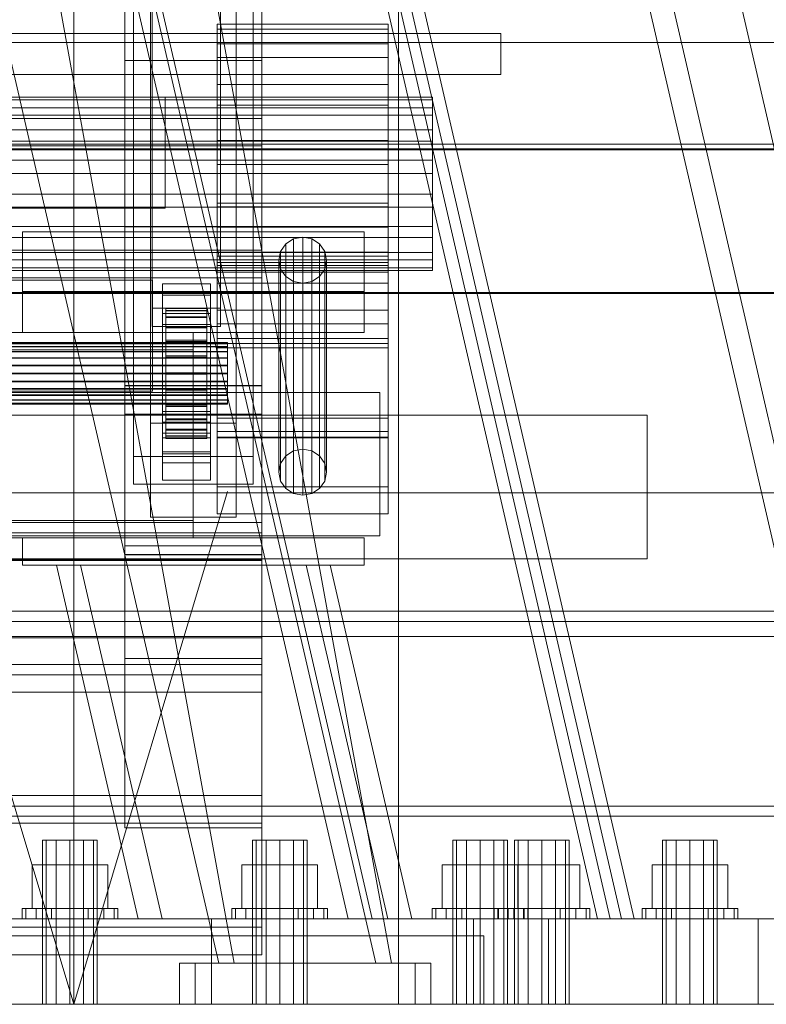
# Model space of a CAD drawing. Header units: millimetres. Extents: x -4738 to 65662, y -68080 to 6847.
# Tile 133 of 256: x 379 to 598, y -36000 to -35712. Entities that reach past the tile are written whole.
import ezdxf

# ---------------------------------------------------------------- set-up
doc = ezdxf.new("R2010")
doc.units = ezdxf.units.MM
for name, color, linetype, lineweight in [('COTAS_O', 1, 'Continuous', 0), ('COTAS_P', 1, 'Continuous', 0), ('frontal_briquetadora', 7, 'Continuous', 0), ('frontal_C01', 7, 'Continuous', 0), ('frontal_C02', 7, 'Continuous', 0), ('frontal_C03', 7, 'Continuous', 0), ('frontal_C04', 7, 'Continuous', 0), ('frontal_secador', 7, 'Continuous', 0)]:
    doc.layers.add(name, color=color, linetype=linetype, lineweight=lineweight)
doc.dimstyles.new('R19_100', dxfattribs={"dimtxt": 250, "dimasz": 150, "dimexe": 150, "dimexo": 80, "dimgap": 100, "dimtad": 1, "dimtih": 1, "dimtoh": 1, "dimdsep": 46, "dimcen": 0.09, "dimadec": 0, "dimazin": 0, "dimtfac": 1, "dimtdec": 4, "dimtofl": 0, "dimtmove": 0, "dimatfit": 3, "dimfxl": 1, "dimtolj": 1, "dimtzin": 0, "dimarcsym": 0})

# ---------------------------------------------------------------- blocks, each defined once
blk = doc.blocks.new('DIM_R31_54')
at = {"layer": 'COTAS_O'}
for p, q in [((-1480, -35300), (-1330, -35255)), ((490, -35300), (340, -35255)), ((-1480, -36000), (-1480, -35300)), ((-1480, -35300), (490, -35300)), ((-1480, -35300), (-1330, -35345)), ((490, -35300), (340, -35345)), ((490, -36000), (490, -35300))]:
    blk.add_line(p, q, dxfattribs=at)
blk.add_text('1970 O', height=250, dxfattribs=at).set_placement((-495, -35200))
blk = doc.blocks.new('DIM_R31_56')
at = {"layer": 'COTAS_O'}
for p, q in [((-1400, -35300), (-1250, -35255)), ((1400, -35300), (1250, -35255)), ((-1400, -36000), (-1400, -35300)), ((-1400, -35300), (1400, -35300)), ((-1400, -35300), (-1250, -35345)), ((1400, -35300), (1250, -35345)), ((1400, -36000), (1400, -35300))]:
    blk.add_line(p, q, dxfattribs=at)
blk.add_text('2800 O', height=250, dxfattribs=at).set_placement((0, -35200))
blk = doc.blocks.new('DIM_R31_57')
at = {"layer": 'COTAS_P'}
for p, q in [((-305, -34680), (395, -34680)), ((395, -34680), (350, -34830)), ((395, -36000), (395, -34680)), ((395, -34680), (440, -34830)), ((395, -36000), (350, -35850)), ((395, -36000), (440, -35850)), ((-305, -36000), (395, -36000))]:
    blk.add_line(p, q, dxfattribs=at)
blk.add_text('1320 P', height=250, rotation=90, dxfattribs=at).set_placement((295, -35340))
blk = doc.blocks.new('DIM_R31_58')
at = {"layer": 'COTAS_P'}
for p, q in [((-305, -35300), (-155, -35255)), ((345, -35300), (195, -35255)), ((-305, -36000), (-305, -35300)), ((-305, -35300), (345, -35300)), ((-305, -35300), (-155, -35345)), ((345, -35300), (195, -35345)), ((345, -36000), (345, -35300))]:
    blk.add_line(p, q, dxfattribs=at)
blk.add_text('650 P', height=250, dxfattribs=at).set_placement((20, -35200))

msp = doc.modelspace()

# ---------------------------------------------------------------- linework, layer by layer
at = {"layer": 'frontal_briquetadora'}
for p, q in [((490, -35980), (490, -34940)), ((490, -35980), (490, -34950)), ((315, -35980), (515, -35980)), ((340, -35980), (490, -35980)), ((515, -36000), (515, -35980)), ((315, -36000), (515, -36000))]:
    msp.add_line(p, q, dxfattribs=at)
at = {"layer": 'frontal_C01'}
for p, q in [((551.981, -35975), (390, -35273.382)), ((558.981, -35975), (397, -35273.382)), ((624.981, -35975), (463, -35273.382)), ((631.981, -35975), (470, -35273.382)), ((417.5, -35830.021), (417.5, -35348.555)), ((442.5, -35348.555), (442.5, -35830.021)), ((417.5, -35857.548), (417.5, -35376.083)), ((442.5, -35857.548), (442.5, -35376.083)), ((410, -35819.138), (410, -35616.933)), ((450, -35616.933), (450, -35819.138)), ((418, -35796.387), (418, -35644.646)), ((438, -35644.646), (438, -35796.387)), ((418, -35650.038), (418, -35801.779)), ((438, -35801.779), (438, -35650.038)), ((410, -35868.431), (410, -35666.226)), ((410, -35827.343), (410, -35666.598)), ((450, -35868.431), (450, -35666.226)), ((450, -35666.598), (450, -35827.343)), ((412.5, -35839.74), (412.5, -35681.813)), ((447.5, -35681.813), (447.5, -35839.74)), ((412.5, -35847.829), (412.5, -35689.902)), ((447.5, -35847.829), (447.5, -35689.902)), ((410, -35865.862), (410, -35705.117)), ((450, -35865.862), (450, -35705.117)), ((437, -35719.036), (437, -35713.336)), ((437, -35713.336), (437, -35714.741)), ((487, -35713.336), (437, -35713.336)), ((437, -35714.741), (437, -35723.035)), ((487, -35714.741), (437, -35714.741)), ((487, -35714.741), (487, -35713.336)), ((487, -35713.336), (487, -35719.036)), ((487, -35723.035), (487, -35714.741)), ((437, -35730.973), (437, -35719.036)), ((487, -35719.036), (437, -35719.036)), ((487, -35719.036), (487, -35730.973)), ((437, -35723.035), (437, -35736.957)), ((487, -35723.035), (437, -35723.035)), ((487, -35736.957), (487, -35723.035)), ((437, -35747.328), (437, -35730.973)), ((487, -35730.973), (437, -35730.973)), ((487, -35730.973), (487, -35747.328)), ((500, -35734.682), (350, -35734.682)), ((500, -35735.444), (350, -35735.444)), ((500, -35735.444), (500, -35734.682)), ((500, -35734.682), (500, -35737.775)), ((500, -35739.945), (500, -35735.444)), ((500, -35737.775), (350, -35737.775)), ((437, -35736.957), (437, -35754.387)), ((487, -35736.957), (437, -35736.957)), ((487, -35754.387), (487, -35736.957)), ((500, -35737.775), (500, -35744.251)), ((-450, -35740.847), (450, -35740.847)), ((500, -35739.945), (350, -35739.945)), ((450, -35740.847), (450, -35748.935)), ((450, -35740.847), (450, -35779.365)), ((500, -35747.498), (500, -35739.945)), ((500, -35744.251), (350, -35744.251)), ((500, -35744.251), (500, -35753.125)), ((500, -35747.498), (350, -35747.498)), ((437, -35765.613), (437, -35747.328)), ((437, -35747.328), (487, -35747.328)), ((487, -35747.328), (487, -35765.613)), ((500, -35756.955), (500, -35747.498)), ((-690.428, -35748.382), (690.428, -35748.382)), ((450, -35748.935), (-450, -35748.935)), ((450, -35787.454), (450, -35748.935)), ((350, -35753.125), (500, -35753.125)), ((500, -35753.125), (500, -35763.045)), ((437, -35754.387), (437, -35772.672)), ((487, -35754.387), (437, -35754.387)), ((487, -35772.672), (487, -35754.387)), ((500, -35756.955), (350, -35756.955)), ((500, -35766.875), (500, -35756.955)), ((500, -35763.045), (350, -35763.045)), ((500, -35763.045), (500, -35772.502)), ((500, -35766.875), (350, -35766.875)), ((437, -35783.043), (437, -35765.613)), ((487, -35765.613), (437, -35765.613)), ((437, -35834.146), (437, -35766.742)), ((437, -35766.742), (487, -35766.742)), ((437, -35781.187), (437, -35766.742)), ((487, -35765.613), (487, -35783.043)), ((487, -35766.742), (487, -35834.146)), ((487, -35766.742), (487, -35781.187)), ((500, -35775.749), (500, -35766.875)), ((500, -35772.502), (350, -35772.502)), ((437, -35772.672), (437, -35789.027)), ((487, -35772.672), (437, -35772.672)), ((487, -35789.027), (487, -35772.672)), ((500, -35772.502), (500, -35780.055)), ((500, -35775.749), (350, -35775.749)), ((380, -35791.525), (380, -35774.027)), ((380, -35774.027), (480, -35774.027)), ((380, -35803.525), (380, -35774.027)), ((459.321, -35776.114), (457.05, -35777.575)), ((462, -35775.601), (459.321, -35776.114)), ((459.321, -35838.126), (459.321, -35776.114)), ((464.679, -35776.114), (462, -35775.601)), ((462, -35837.613), (462, -35775.601)), ((466.95, -35777.575), (464.679, -35776.114)), ((464.679, -35838.126), (464.679, -35776.114)), ((480, -35774.027), (480, -35791.525)), ((480, -35774.027), (480, -35803.525)), ((500, -35782.225), (500, -35775.749)), ((450, -35779.365), (-450, -35779.365)), ((450, -35787.454), (450, -35779.365)), ((457.05, -35777.575), (455.533, -35779.762)), ((457.05, -35839.587), (457.05, -35777.575)), ((468.467, -35779.762), (466.95, -35777.575)), ((466.95, -35839.587), (466.95, -35777.575)), ((500, -35780.055), (350, -35780.055)), ((500, -35782.225), (350, -35782.225)), ((437, -35828.562), (437, -35780.031)), ((437, -35780.031), (487, -35780.031)), ((437, -35785.809), (437, -35780.031)), ((487, -35781.187), (437, -35781.187)), ((437, -35781.187), (437, -35848.591)), ((455.533, -35779.762), (455, -35782.342)), ((455.533, -35841.774), (455.533, -35779.762)), ((469, -35782.342), (468.467, -35779.762)), ((468.467, -35841.774), (468.467, -35779.762)), ((487, -35780.031), (487, -35828.562)), ((487, -35780.031), (487, -35785.809)), ((487, -35848.591), (487, -35781.187)), ((500, -35780.055), (500, -35784.556)), ((500, -35785.318), (500, -35782.225)), ((500, -35784.556), (350, -35784.556)), ((437, -35796.965), (437, -35783.043)), ((487, -35783.043), (437, -35783.043)), ((437, -35832.414), (437, -35783.883)), ((437, -35783.883), (487, -35783.883)), ((437, -35807.957), (437, -35783.883)), ((455, -35782.342), (455.533, -35784.921)), ((455, -35844.353), (455, -35782.342)), ((455.533, -35784.921), (457.05, -35787.108)), ((455.533, -35846.933), (455.533, -35784.921)), ((466.95, -35787.108), (468.467, -35784.921)), ((468.467, -35784.921), (469, -35782.342)), ((468.467, -35846.933), (468.467, -35784.921)), ((469, -35782.342), (469, -35844.353)), ((487, -35783.043), (487, -35796.965)), ((487, -35783.883), (487, -35832.414)), ((487, -35783.883), (487, -35807.957)), ((500, -35784.556), (500, -35785.318)), ((-450, -35787.454), (450, -35787.454)), ((500, -35785.318), (350, -35785.318)), ((487, -35785.809), (437, -35785.809)), ((437, -35785.809), (437, -35834.34)), ((457.05, -35787.108), (459.321, -35788.569)), ((457.05, -35849.12), (457.05, -35787.108)), ((464.679, -35788.569), (466.95, -35787.108)), ((466.95, -35849.12), (466.95, -35787.108)), ((487, -35834.34), (487, -35785.809)), ((421, -35792.535), (421, -35789.3)), ((421, -35789.3), (435, -35789.3)), ((421, -35829.745), (421, -35789.3)), ((435, -35789.3), (435, -35792.535)), ((435, -35789.3), (435, -35829.745)), ((437, -35789.027), (437, -35800.964)), ((487, -35789.027), (437, -35789.027)), ((459.321, -35788.569), (462, -35789.083)), ((459.321, -35850.581), (459.321, -35788.569)), ((462, -35789.083), (464.679, -35788.569)), ((462, -35851.094), (462, -35789.083)), ((464.679, -35850.581), (464.679, -35788.569)), ((487, -35800.964), (487, -35789.027)), ((480, -35791.525), (380, -35791.525)), ((380, -35791.525), (380, -35803.525)), ((435, -35792.535), (421, -35792.535)), ((421, -35792.535), (421, -35832.98)), ((435, -35832.98), (435, -35792.535)), ((480, -35803.525), (480, -35791.525)), ((438, -35796.387), (418, -35796.387)), ((418, -35796.387), (418, -35801.779)), ((422, -35806.454), (422, -35796.455)), ((422, -35796.455), (422, -35797.047)), ((422, -35796.455), (434, -35796.455)), ((422, -35797.157), (422, -35796.455)), ((434, -35797.047), (434, -35796.455)), ((434, -35796.455), (434, -35806.454)), ((434, -35796.455), (434, -35797.157)), ((438, -35801.779), (438, -35796.387)), ((421, -35801.163), (421, -35797.928)), ((421, -35797.928), (435, -35797.928)), ((421, -35838.372), (421, -35797.928)), ((422, -35806.735), (422, -35797.047)), ((422, -35797.047), (422, -35798.894)), ((422, -35797.047), (434, -35797.047)), ((422, -35806.787), (422, -35797.157)), ((422, -35797.157), (434, -35797.157)), ((422, -35799.107), (422, -35797.157)), ((422, -35807.61), (422, -35798.894)), ((422, -35798.894), (422, -35801.869)), ((422, -35798.894), (434, -35798.894)), ((422, -35807.71), (422, -35799.107)), ((422, -35799.107), (434, -35799.107)), ((422, -35802.17), (422, -35799.107)), ((434, -35798.894), (434, -35797.047)), ((434, -35797.047), (434, -35806.735)), ((434, -35797.157), (434, -35806.787)), ((434, -35797.157), (434, -35799.107)), ((434, -35801.869), (434, -35798.894)), ((434, -35798.894), (434, -35807.61)), ((434, -35799.107), (434, -35807.71)), ((434, -35799.107), (434, -35802.17)), ((435, -35797.928), (435, -35801.163)), ((435, -35797.928), (435, -35838.372)), ((437, -35805.259), (437, -35796.965)), ((487, -35796.965), (437, -35796.965)), ((487, -35796.965), (487, -35805.259)), ((418, -35801.779), (438, -35801.779)), ((435, -35801.163), (421, -35801.163)), ((421, -35801.163), (421, -35841.608)), ((422, -35809.019), (422, -35801.869)), ((422, -35801.869), (422, -35805.77)), ((422, -35801.869), (434, -35801.869)), ((422, -35809.161), (422, -35802.17)), ((422, -35802.17), (434, -35802.17)), ((422, -35806.139), (422, -35802.17)), ((434, -35805.77), (434, -35801.869)), ((434, -35801.869), (434, -35809.019)), ((434, -35802.17), (434, -35809.161)), ((434, -35802.17), (434, -35806.139)), ((435, -35841.608), (435, -35801.163)), ((437, -35800.964), (437, -35806.664)), ((487, -35800.964), (437, -35800.964)), ((487, -35806.664), (487, -35800.964)), ((430, -35803.525), (-430, -35803.525)), ((380, -35803.525), (480, -35803.525)), ((430, -35803.525), (430, -35808.525)), ((437, -35806.664), (437, -35805.259)), ((487, -35805.259), (437, -35805.259)), ((487, -35805.259), (487, -35806.664)), ((-440, -35806.454), (440, -35806.454)), ((-440, -35806.735), (440, -35806.735)), ((-440, -35806.787), (440, -35806.787)), ((-440, -35807.61), (440, -35807.61)), ((-440, -35807.71), (440, -35807.71)), ((422, -35810.867), (422, -35805.77)), ((422, -35805.77), (422, -35810.331)), ((422, -35805.77), (434, -35805.77)), ((422, -35811.041), (422, -35806.139)), ((422, -35806.139), (434, -35806.139)), ((422, -35810.742), (422, -35806.139)), ((422, -35806.735), (422, -35806.454)), ((434, -35806.454), (422, -35806.454)), ((422, -35806.454), (422, -35806.787)), ((422, -35807.61), (422, -35806.735)), ((434, -35806.735), (422, -35806.735)), ((434, -35806.787), (422, -35806.787)), ((422, -35806.787), (422, -35807.71)), ((422, -35809.019), (422, -35807.61)), ((434, -35807.61), (422, -35807.61)), ((434, -35807.71), (422, -35807.71)), ((422, -35807.71), (422, -35809.161)), ((434, -35810.331), (434, -35805.77)), ((434, -35805.77), (434, -35810.867)), ((434, -35806.139), (434, -35811.041)), ((434, -35806.139), (434, -35810.742)), ((434, -35806.454), (434, -35806.735)), ((434, -35806.787), (434, -35806.454)), ((434, -35806.735), (434, -35807.61)), ((434, -35807.71), (434, -35806.787)), ((434, -35807.61), (434, -35809.019)), ((434, -35809.161), (434, -35807.71)), ((487, -35806.664), (437, -35806.664)), ((487, -35807.957), (437, -35807.957)), ((437, -35807.957), (437, -35856.488)), ((440, -35806.735), (440, -35806.454)), ((440, -35806.454), (440, -35806.787)), ((440, -35807.61), (440, -35806.735)), ((440, -35806.787), (440, -35807.71)), ((440, -35809.019), (440, -35807.61)), ((440, -35807.71), (440, -35809.161)), ((487, -35856.488), (487, -35807.957)), ((-440, -35809.019), (440, -35809.019)), ((-440, -35809.161), (440, -35809.161)), ((-440, -35810.867), (440, -35810.867)), ((-440, -35811.041), (440, -35811.041)), ((430, -35808.525), (-430, -35808.525)), ((422, -35810.867), (422, -35809.019)), ((434, -35809.019), (422, -35809.019)), ((434, -35809.161), (422, -35809.161)), ((422, -35809.161), (422, -35811.041)), ((422, -35810.331), (422, -35813.027)), ((434, -35810.331), (422, -35810.331)), ((422, -35810.331), (422, -35815.241)), ((422, -35813.222), (422, -35810.742)), ((422, -35810.742), (434, -35810.742)), ((422, -35815.666), (422, -35810.742)), ((422, -35813.027), (422, -35810.867)), ((434, -35810.867), (422, -35810.867)), ((434, -35811.041), (422, -35811.041)), ((422, -35811.041), (422, -35813.222)), ((430, -35808.525), (430, -35858.525)), ((434, -35809.019), (434, -35810.867)), ((434, -35811.041), (434, -35809.161)), ((434, -35813.027), (434, -35810.331)), ((434, -35815.241), (434, -35810.331)), ((434, -35810.742), (434, -35813.222)), ((434, -35810.742), (434, -35815.666)), ((434, -35810.867), (434, -35813.027)), ((434, -35813.222), (434, -35811.041)), ((440, -35810.867), (440, -35809.019)), ((440, -35809.161), (440, -35811.041)), ((440, -35813.027), (440, -35810.867)), ((440, -35811.041), (440, -35813.222)), ((440, -35813.027), (-440, -35813.027)), ((-440, -35813.222), (440, -35813.222)), ((422, -35813.027), (434, -35813.027)), ((422, -35815.353), (422, -35813.027)), ((434, -35813.222), (422, -35813.222)), ((422, -35813.222), (422, -35815.554)), ((434, -35813.027), (434, -35815.353)), ((434, -35815.554), (434, -35813.222)), ((440, -35815.353), (440, -35813.027)), ((440, -35813.222), (440, -35815.554)), ((-440, -35815.353), (440, -35815.353)), ((-440, -35815.554), (440, -35815.554)), ((422, -35815.353), (422, -35815.241)), ((422, -35815.241), (422, -35820.166)), ((422, -35815.241), (434, -35815.241)), ((422, -35817.686), (422, -35815.353)), ((434, -35815.353), (422, -35815.353)), ((422, -35815.554), (422, -35815.666)), ((434, -35815.554), (422, -35815.554)), ((422, -35815.554), (422, -35817.88)), ((422, -35815.666), (434, -35815.666)), ((422, -35820.576), (422, -35815.666)), ((434, -35820.166), (434, -35815.241)), ((434, -35815.241), (434, -35815.353)), ((434, -35815.353), (434, -35817.686)), ((434, -35815.666), (434, -35815.554)), ((434, -35817.88), (434, -35815.554)), ((434, -35815.666), (434, -35820.576)), ((440, -35817.686), (440, -35815.353)), ((440, -35815.554), (440, -35817.88)), ((-440, -35817.686), (440, -35817.686)), ((-440, -35817.88), (440, -35817.88)), ((450, -35819.005), (410, -35819.005)), ((410, -35819.005), (410, -35868.564)), ((410, -35898.861), (410, -35819.005)), ((410, -35868.431), (410, -35819.138)), ((410, -35819.138), (450, -35819.138)), ((422, -35819.866), (422, -35817.686)), ((422, -35817.686), (422, -35820.166)), ((434, -35817.686), (422, -35817.686)), ((422, -35817.88), (422, -35820.576)), ((434, -35817.88), (422, -35817.88)), ((422, -35817.88), (422, -35820.041)), ((434, -35820.166), (434, -35817.686)), ((434, -35817.686), (434, -35819.866)), ((434, -35820.576), (434, -35817.88)), ((434, -35820.041), (434, -35817.88)), ((440, -35819.866), (440, -35817.686)), ((440, -35817.88), (440, -35820.041)), ((450, -35868.564), (450, -35819.005)), ((450, -35819.005), (450, -35898.861)), ((450, -35819.138), (450, -35868.431)), ((-440, -35819.866), (440, -35819.866)), ((-440, -35820.041), (440, -35820.041)), ((-440, -35821.746), (440, -35821.746)), ((-440, -35821.889), (440, -35821.889)), ((422, -35821.746), (422, -35819.866)), ((422, -35819.866), (422, -35824.769)), ((434, -35819.866), (422, -35819.866)), ((422, -35820.041), (422, -35825.137)), ((434, -35820.041), (422, -35820.041)), ((422, -35820.041), (422, -35821.889)), ((422, -35820.166), (422, -35824.769)), ((422, -35820.166), (434, -35820.166)), ((422, -35820.576), (434, -35820.576)), ((422, -35825.137), (422, -35820.576)), ((422, -35823.197), (422, -35821.746)), ((422, -35821.746), (422, -35828.738)), ((434, -35821.746), (422, -35821.746)), ((422, -35821.889), (422, -35829.038)), ((434, -35821.889), (422, -35821.889)), ((422, -35821.889), (422, -35823.298)), ((434, -35824.769), (434, -35819.866)), ((434, -35819.866), (434, -35821.746)), ((434, -35825.137), (434, -35820.041)), ((434, -35821.889), (434, -35820.041)), ((434, -35824.769), (434, -35820.166)), ((434, -35820.576), (434, -35825.137)), ((434, -35828.738), (434, -35821.746)), ((434, -35821.746), (434, -35823.197)), ((434, -35829.038), (434, -35821.889)), ((434, -35823.298), (434, -35821.889)), ((440, -35821.746), (440, -35819.866)), ((440, -35820.041), (440, -35821.889)), ((440, -35823.197), (440, -35821.746)), ((440, -35821.889), (440, -35823.298)), ((-440, -35823.197), (440, -35823.197)), ((-440, -35823.298), (440, -35823.298)), ((-440, -35824.12), (440, -35824.12)), ((-440, -35824.173), (440, -35824.173)), ((-440, -35824.453), (440, -35824.453)), ((422, -35824.12), (422, -35823.197)), ((422, -35823.197), (422, -35831.801)), ((434, -35823.197), (422, -35823.197)), ((422, -35823.298), (422, -35832.014)), ((434, -35823.298), (422, -35823.298)), ((422, -35823.298), (422, -35824.173)), ((422, -35824.453), (422, -35824.12)), ((422, -35824.12), (422, -35833.75)), ((434, -35824.12), (422, -35824.12)), ((422, -35824.173), (422, -35833.86)), ((434, -35824.173), (422, -35824.173)), ((422, -35824.173), (422, -35824.453)), ((422, -35824.453), (422, -35834.453)), ((434, -35824.453), (422, -35824.453)), ((422, -35824.769), (422, -35828.738)), ((422, -35824.769), (434, -35824.769)), ((422, -35825.137), (434, -35825.137)), ((422, -35829.038), (422, -35825.137)), ((434, -35831.801), (434, -35823.197)), ((434, -35823.197), (434, -35824.12)), ((434, -35832.014), (434, -35823.298)), ((434, -35824.173), (434, -35823.298)), ((434, -35833.75), (434, -35824.12)), ((434, -35824.12), (434, -35824.453)), ((434, -35833.86), (434, -35824.173)), ((434, -35824.453), (434, -35824.173)), ((434, -35834.453), (434, -35824.453)), ((434, -35828.738), (434, -35824.769)), ((434, -35825.137), (434, -35829.038)), ((440, -35824.12), (440, -35823.197)), ((440, -35823.298), (440, -35824.173)), ((440, -35824.453), (440, -35824.12)), ((440, -35824.173), (440, -35824.453)), ((-562.825, -35827.709), (562.825, -35827.709)), ((410, -35865.862), (410, -35827.343)), ((410, -35827.343), (450, -35827.343)), ((421, -35838.988), (421, -35826.586)), ((421, -35826.586), (435, -35826.586)), ((421, -35834.29), (421, -35826.586)), ((435, -35826.586), (435, -35838.988)), ((435, -35826.586), (435, -35834.29)), ((450, -35827.343), (450, -35865.862)), ((562.825, -35869.709), (562.825, -35827.709)), ((417.5, -35857.548), (417.5, -35830.021)), ((417.5, -35830.021), (442.5, -35830.021)), ((435, -35829.745), (421, -35829.745)), ((421, -35829.745), (421, -35832.98)), ((422, -35828.738), (422, -35831.801)), ((422, -35828.738), (434, -35828.738)), ((422, -35829.038), (434, -35829.038)), ((422, -35832.014), (422, -35829.038)), ((434, -35831.801), (434, -35828.738)), ((434, -35829.038), (434, -35832.014)), ((435, -35832.98), (435, -35829.745)), ((487, -35828.562), (437, -35828.562)), ((437, -35828.562), (437, -35834.34)), ((442.5, -35830.021), (442.5, -35857.548)), ((487, -35834.34), (487, -35828.562)), ((421, -35832.98), (435, -35832.98)), ((422, -35831.801), (422, -35833.75)), ((422, -35831.801), (434, -35831.801)), ((422, -35832.014), (434, -35832.014)), ((422, -35833.86), (422, -35832.014)), ((422, -35833.75), (422, -35834.453)), ((422, -35833.75), (434, -35833.75)), ((422, -35833.86), (434, -35833.86)), ((422, -35834.453), (422, -35833.86)), ((434, -35833.75), (434, -35831.801)), ((434, -35832.014), (434, -35833.86)), ((434, -35834.453), (434, -35833.75)), ((434, -35833.86), (434, -35834.453)), ((487, -35832.414), (437, -35832.414)), ((437, -35832.414), (437, -35856.488)), ((487, -35856.488), (487, -35832.414)), ((435, -35834.29), (421, -35834.29)), ((421, -35834.29), (421, -35846.692)), ((422, -35834.453), (434, -35834.453)), ((435, -35846.692), (435, -35834.29)), ((487, -35834.146), (437, -35834.146)), ((437, -35834.146), (437, -35848.591)), ((437, -35834.34), (487, -35834.34)), ((487, -35848.591), (487, -35834.146)), ((447.5, -35839.74), (412.5, -35839.74)), ((412.5, -35839.74), (412.5, -35847.829)), ((435, -35838.372), (421, -35838.372)), ((421, -35838.372), (421, -35841.608)), ((435, -35838.988), (421, -35838.988)), ((421, -35838.988), (421, -35846.692)), ((435, -35841.608), (435, -35838.372)), ((435, -35846.692), (435, -35838.988)), ((447.5, -35847.829), (447.5, -35839.74)), ((455.533, -35841.774), (457.05, -35839.587)), ((457.05, -35839.587), (459.321, -35838.126)), ((459.321, -35838.126), (462, -35837.613)), ((462, -35837.613), (464.679, -35838.126)), ((464.679, -35838.126), (466.95, -35839.587)), ((466.95, -35839.587), (468.467, -35841.774)), ((421, -35841.608), (435, -35841.608)), ((455, -35844.353), (455.533, -35841.774)), ((468.467, -35841.774), (469, -35844.353)), ((455.533, -35846.933), (455, -35844.353)), ((469, -35844.353), (468.467, -35846.933)), ((412.5, -35847.829), (447.5, -35847.829)), ((421, -35846.692), (435, -35846.692)), ((457.05, -35849.12), (455.533, -35846.933)), ((468.467, -35846.933), (466.95, -35849.12)), ((437, -35848.591), (487, -35848.591)), ((459.321, -35850.581), (457.05, -35849.12)), ((462, -35851.094), (459.321, -35850.581)), ((464.679, -35850.581), (462, -35851.094)), ((466.95, -35849.12), (464.679, -35850.581)), ((437, -35856.488), (487, -35856.488)), ((-450, -35859.113), (450, -35859.113)), ((430, -35858.525), (-430, -35858.525)), ((442.5, -35857.548), (417.5, -35857.548)), ((430, -35858.525), (430, -35863.525)), ((450, -35859.113), (450, -35869.898)), ((450, -35859.113), (450, -35892.817)), ((-450, -35862.083), (450, -35862.083)), ((450, -35862.083), (450, -35870.172)), ((450, -35862.083), (450, -35900.602)), ((430, -35863.525), (-430, -35863.525)), ((380, -35863.525), (480, -35863.525)), ((380, -35871.525), (380, -35863.525)), ((480, -35871.525), (480, -35863.525)), ((450, -35865.862), (410, -35865.862)), ((450, -35868.431), (410, -35868.431)), ((410, -35868.564), (450, -35868.564)), ((410, -35948.419), (410, -35868.564)), ((450, -35948.419), (450, -35868.564)), ((-562.825, -35869.709), (562.825, -35869.709)), ((450, -35869.898), (-450, -35869.898)), ((450, -35870.172), (-450, -35870.172)), ((380, -35871.525), (480, -35871.525)), ((390, -35871.525), (397, -35871.525)), ((413.889, -35975), (390, -35871.525)), ((420.889, -35975), (397, -35871.525)), ((397, -35871.525), (463, -35871.525)), ((450, -35903.602), (450, -35869.898)), ((450, -35908.69), (450, -35870.172)), ((463, -35871.525), (470, -35871.525)), ((486.889, -35975), (463, -35871.525)), ((493.889, -35975), (470, -35871.525)), ((450, -35892.817), (-450, -35892.817)), ((450, -35903.602), (450, -35892.817)), ((410, -35948.419), (410, -35898.861)), ((410, -35898.861), (450, -35898.861)), ((450, -35898.861), (450, -35948.419)), ((450, -35900.602), (-450, -35900.602)), ((450, -35908.69), (450, -35900.602)), ((-450, -35903.602), (450, -35903.602)), ((-450, -35908.69), (450, -35908.69)), ((-450, -35938.924), (450, -35938.924)), ((450, -35938.924), (450, -35947.012)), ((450, -35938.924), (450, -35977.442)), ((450, -35947.012), (-450, -35947.012)), ((450, -35948.419), (410, -35948.419)), ((450, -35985.531), (450, -35947.012)), ((386.961, -35952), (385.889, -35952)), ((385.889, -36000), (385.889, -35952)), ((389.889, -35952), (386.961, -35952)), ((386.961, -36000), (386.961, -35952)), ((393.889, -35952), (389.889, -35952)), ((389.889, -36000), (389.889, -35952)), ((393.889, -35952), (397.889, -35952)), ((393.889, -35952), (393.889, -36000)), ((397.889, -35952), (400.817, -35952)), ((397.889, -36000), (397.889, -35952)), ((400.817, -35952), (401.889, -35952)), ((400.817, -36000), (400.817, -35952)), ((401.889, -36000), (401.889, -35952)), ((506.961, -35952), (505.889, -35952)), ((505.889, -36000), (505.889, -35952)), ((509.889, -35952), (506.961, -35952)), ((506.961, -36000), (506.961, -35952)), ((513.889, -35952), (509.889, -35952)), ((509.889, -36000), (509.889, -35952)), ((513.889, -35952), (517.889, -35952)), ((513.889, -35952), (513.889, -36000)), ((517.889, -35952), (520.817, -35952)), ((517.889, -36000), (517.889, -35952)), ((520.817, -35952), (521.889, -35952)), ((520.817, -36000), (520.817, -35952)), ((521.889, -36000), (521.889, -35952)), ((525.053, -35952), (523.981, -35952)), ((523.981, -36000), (523.981, -35952)), ((527.981, -35952), (525.053, -35952)), ((525.053, -36000), (525.053, -35952)), ((531.981, -35952), (527.981, -35952)), ((527.981, -36000), (527.981, -35952)), ((531.981, -35952), (535.981, -35952)), ((531.981, -35952), (531.981, -36000)), ((535.981, -35952), (538.909, -35952)), ((535.981, -36000), (535.981, -35952)), ((538.909, -35952), (539.981, -35952)), ((538.909, -36000), (538.909, -35952)), ((539.981, -36000), (539.981, -35952)), ((393.889, -35959.2), (382.804, -35959.2)), ((382.804, -35972), (382.804, -35959.2)), ((393.889, -35959.2), (404.974, -35959.2)), ((393.889, -35959.2), (393.889, -35972)), ((404.974, -35972), (404.974, -35959.2)), ((513.889, -35959.2), (502.804, -35959.2)), ((502.804, -35972), (502.804, -35959.2)), ((513.889, -35959.2), (524.974, -35959.2)), ((513.889, -35959.2), (513.889, -35972)), ((531.981, -35959.2), (520.896, -35959.2)), ((520.896, -35972), (520.896, -35959.2)), ((524.974, -35972), (524.974, -35959.2)), ((531.981, -35959.2), (543.066, -35959.2)), ((531.981, -35959.2), (531.981, -35972)), ((543.066, -35972), (543.066, -35959.2)), ((380.955, -35972), (379.889, -35972)), ((379.889, -35975), (379.889, -35972)), ((383.99, -35972), (380.955, -35972)), ((380.955, -35975), (380.955, -35972)), ((382.804, -35972), (393.889, -35972)), ((388.531, -35972), (383.99, -35972)), ((383.99, -35975), (383.99, -35972)), ((393.889, -35972), (388.531, -35972)), ((388.531, -35975), (388.531, -35972)), ((393.889, -35972), (399.247, -35972)), ((393.889, -35972), (393.889, -35975)), ((393.889, -35972), (404.974, -35972)), ((399.247, -35972), (403.789, -35972)), ((399.247, -35975), (399.247, -35972)), ((403.789, -35972), (406.823, -35972)), ((403.789, -35975), (403.789, -35972)), ((406.823, -35972), (407.889, -35972)), ((406.823, -35975), (406.823, -35972)), ((407.889, -35975), (407.889, -35972)), ((500.955, -35972), (499.889, -35972)), ((499.889, -35975), (499.889, -35972)), ((503.99, -35972), (500.955, -35972)), ((500.955, -35975), (500.955, -35972)), ((502.804, -35972), (513.889, -35972)), ((508.531, -35972), (503.99, -35972)), ((503.99, -35975), (503.99, -35972)), ((513.889, -35972), (508.531, -35972)), ((508.531, -35975), (508.531, -35972)), ((513.889, -35972), (519.247, -35972)), ((513.889, -35972), (513.889, -35975)), ((513.889, -35972), (524.974, -35972)), ((519.047, -35972), (517.981, -35972)), ((517.981, -35975), (517.981, -35972)), ((522.082, -35972), (519.047, -35972)), ((519.047, -35975), (519.047, -35972)), ((519.247, -35972), (523.789, -35972)), ((519.247, -35975), (519.247, -35972)), ((520.896, -35972), (531.981, -35972)), ((526.624, -35972), (522.082, -35972)), ((522.082, -35975), (522.082, -35972)), ((523.789, -35972), (526.823, -35972)), ((523.789, -35975), (523.789, -35972)), ((531.981, -35972), (526.624, -35972)), ((526.624, -35975), (526.624, -35972)), ((526.823, -35972), (527.889, -35972)), ((526.823, -35975), (526.823, -35972)), ((527.889, -35975), (527.889, -35972)), ((531.981, -35972), (537.339, -35972)), ((531.981, -35972), (531.981, -35975)), ((531.981, -35972), (543.066, -35972)), ((537.339, -35972), (541.881, -35972)), ((537.339, -35975), (537.339, -35972)), ((541.881, -35972), (544.916, -35972)), ((541.881, -35975), (541.881, -35972)), ((544.916, -35972), (545.981, -35972)), ((544.916, -35975), (544.916, -35972)), ((545.981, -35975), (545.981, -35972)), ((373.889, -35975), (533.889, -35975)), ((380.955, -35975), (379.889, -35975)), ((383.99, -35975), (380.955, -35975)), ((388.531, -35975), (383.99, -35975)), ((388.531, -35975), (393.889, -35975)), ((393.889, -35975), (399.247, -35975)), ((399.247, -35975), (403.789, -35975)), ((403.789, -35975), (406.823, -35975)), ((406.823, -35975), (407.889, -35975)), ((413.889, -35975), (420.889, -35975)), ((420.889, -35975), (486.889, -35975)), ((486.889, -35975), (493.889, -35975)), ((500.955, -35975), (499.889, -35975)), ((503.99, -35975), (500.955, -35975)), ((508.531, -35975), (503.99, -35975)), ((508.531, -35975), (513.889, -35975)), ((511.981, -35975), (671.981, -35975)), ((511.981, -36000), (511.981, -35975)), ((513.889, -35975), (519.247, -35975)), ((519.047, -35975), (517.981, -35975)), ((522.082, -35975), (519.047, -35975)), ((519.247, -35975), (523.789, -35975)), ((526.624, -35975), (522.082, -35975)), ((523.789, -35975), (526.823, -35975)), ((526.624, -35975), (531.981, -35975)), ((526.823, -35975), (527.889, -35975)), ((531.981, -35975), (537.339, -35975)), ((533.889, -36000), (533.889, -35975)), ((537.339, -35975), (541.881, -35975)), ((541.881, -35975), (544.916, -35975)), ((544.916, -35975), (545.981, -35975)), ((551.981, -35975), (558.981, -35975)), ((558.981, -35975), (624.981, -35975)), ((450, -35977.442), (-450, -35977.442)), ((450, -35985.531), (450, -35977.442)), ((-450, -35985.531), (450, -35985.531)), ((373.889, -36000), (533.889, -36000)), ((386.961, -36000), (385.889, -36000)), ((389.889, -36000), (386.961, -36000)), ((389.889, -36000), (393.889, -36000)), ((393.889, -36000), (397.889, -36000)), ((397.889, -36000), (400.817, -36000)), ((400.817, -36000), (401.889, -36000)), ((506.961, -36000), (505.889, -36000)), ((509.889, -36000), (506.961, -36000)), ((509.889, -36000), (513.889, -36000)), ((511.981, -36000), (671.981, -36000)), ((513.889, -36000), (517.889, -36000)), ((517.889, -36000), (520.817, -36000)), ((520.817, -36000), (521.889, -36000)), ((525.053, -36000), (523.981, -36000)), ((527.981, -36000), (525.053, -36000)), ((527.981, -36000), (531.981, -36000)), ((531.981, -36000), (535.981, -36000)), ((535.981, -36000), (538.909, -36000)), ((538.909, -36000), (539.981, -36000))]:
    msp.add_line(p, q, dxfattribs=at)
at = {"layer": 'frontal_C02'}
for p, q in [((651.964, -35975), (390, -34840.309)), ((410, -35723.904), (410, -35588.205)), ((450, -35588.205), (450, -35723.904)), ((475.286, -35975), (390, -35605.585)), ((482.286, -35975), (397, -35605.585)), ((548.286, -35975), (463, -35605.585)), ((555.286, -35975), (470, -35605.585)), ((410, -35772.598), (410, -35636.9)), ((450, -35772.598), (450, -35636.9)), ((410, -35772.598), (410, -35723.904)), ((410, -35723.904), (450, -35723.904)), ((450, -35723.904), (450, -35772.598)), ((-644.81, -35749.756), (644.81, -35749.756)), ((450, -35772.598), (410, -35772.598)), ((-644.81, -35791.756), (644.81, -35791.756)), ((-484.583, -35821.01), (484.583, -35821.01)), ((484.583, -35863.01), (484.583, -35821.01)), ((-484.583, -35863.01), (484.583, -35863.01)), ((448.358, -35952), (447.286, -35952)), ((447.286, -36000), (447.286, -35952)), ((451.286, -35952), (448.358, -35952)), ((448.358, -36000), (448.358, -35952)), ((455.286, -35952), (451.286, -35952)), ((451.286, -36000), (451.286, -35952)), ((455.286, -35952), (459.286, -35952)), ((455.286, -35952), (455.286, -36000)), ((459.286, -35952), (462.214, -35952)), ((459.286, -36000), (459.286, -35952)), ((462.214, -35952), (463.286, -35952)), ((462.214, -36000), (462.214, -35952)), ((463.286, -36000), (463.286, -35952)), ((568.358, -35952), (567.286, -35952)), ((567.286, -36000), (567.286, -35952)), ((571.286, -35952), (568.358, -35952)), ((568.358, -36000), (568.358, -35952)), ((575.286, -35952), (571.286, -35952)), ((571.286, -36000), (571.286, -35952)), ((575.286, -35952), (579.286, -35952)), ((575.286, -35952), (575.286, -36000)), ((579.286, -35952), (582.214, -35952)), ((579.286, -36000), (579.286, -35952)), ((582.214, -35952), (583.286, -35952)), ((582.214, -36000), (582.214, -35952)), ((583.286, -36000), (583.286, -35952)), ((455.286, -35959.2), (444.201, -35959.2)), ((444.201, -35972), (444.201, -35959.2)), ((455.286, -35959.2), (466.371, -35959.2)), ((455.286, -35959.2), (455.286, -35972)), ((466.371, -35972), (466.371, -35959.2)), ((575.286, -35959.2), (564.201, -35959.2)), ((564.201, -35972), (564.201, -35959.2)), ((575.286, -35959.2), (586.371, -35959.2)), ((575.286, -35959.2), (575.286, -35972)), ((586.371, -35972), (586.371, -35959.2)), ((442.352, -35972), (441.286, -35972)), ((441.286, -35975), (441.286, -35972)), ((445.387, -35972), (442.352, -35972)), ((442.352, -35975), (442.352, -35972)), ((444.201, -35972), (455.286, -35972)), ((449.929, -35972), (445.387, -35972)), ((445.387, -35975), (445.387, -35972)), ((455.286, -35972), (449.929, -35972)), ((449.929, -35975), (449.929, -35972)), ((455.286, -35972), (460.644, -35972)), ((455.286, -35972), (455.286, -35975)), ((455.286, -35972), (466.371, -35972)), ((460.644, -35972), (465.186, -35972)), ((460.644, -35975), (460.644, -35972)), ((465.186, -35972), (468.221, -35972)), ((465.186, -35975), (465.186, -35972)), ((468.221, -35972), (469.286, -35972)), ((468.221, -35975), (468.221, -35972)), ((469.286, -35975), (469.286, -35972)), ((562.352, -35972), (561.286, -35972)), ((561.286, -35975), (561.286, -35972)), ((565.387, -35972), (562.352, -35972)), ((562.352, -35975), (562.352, -35972)), ((564.201, -35972), (575.286, -35972)), ((569.929, -35972), (565.387, -35972)), ((565.387, -35975), (565.387, -35972)), ((575.286, -35972), (569.929, -35972)), ((569.929, -35975), (569.929, -35972)), ((575.286, -35972), (580.644, -35972)), ((575.286, -35972), (575.286, -35975)), ((575.286, -35972), (586.371, -35972)), ((580.644, -35972), (585.186, -35972)), ((580.644, -35975), (580.644, -35972)), ((585.186, -35972), (588.221, -35972)), ((585.186, -35975), (585.186, -35972)), ((588.221, -35972), (589.286, -35972)), ((588.221, -35975), (588.221, -35972)), ((589.286, -35975), (589.286, -35972)), ((435.286, -35975), (595.286, -35975)), ((435.286, -36000), (435.286, -35975)), ((442.352, -35975), (441.286, -35975)), ((445.387, -35975), (442.352, -35975)), ((449.929, -35975), (445.387, -35975)), ((449.929, -35975), (455.286, -35975)), ((455.286, -35975), (460.644, -35975)), ((460.644, -35975), (465.186, -35975)), ((465.186, -35975), (468.221, -35975)), ((468.221, -35975), (469.286, -35975)), ((475.286, -35975), (482.286, -35975)), ((482.286, -35975), (548.286, -35975)), ((548.286, -35975), (555.286, -35975)), ((562.352, -35975), (561.286, -35975)), ((565.387, -35975), (562.352, -35975)), ((569.929, -35975), (565.387, -35975)), ((569.929, -35975), (575.286, -35975)), ((575.286, -35975), (580.644, -35975)), ((580.644, -35975), (585.186, -35975)), ((585.186, -35975), (588.221, -35975)), ((588.221, -35975), (589.286, -35975)), ((595.286, -36000), (595.286, -35975)), ((435.286, -36000), (595.286, -36000)), ((448.358, -36000), (447.286, -36000)), ((451.286, -36000), (448.358, -36000)), ((451.286, -36000), (455.286, -36000)), ((455.286, -36000), (459.286, -36000)), ((459.286, -36000), (462.214, -36000)), ((462.214, -36000), (463.286, -36000)), ((568.358, -36000), (567.286, -36000)), ((571.286, -36000), (568.358, -36000)), ((571.286, -36000), (575.286, -36000)), ((575.286, -36000), (579.286, -36000)), ((579.286, -36000), (582.214, -36000)), ((582.214, -36000), (583.286, -36000))]:
    msp.add_line(p, q, dxfattribs=at)
at = {"layer": 'frontal_C03'}
for p, q in [((-1801.894, -35718.672), (1801.894, -35718.672)), ((-1678.13, -35750.091), (1678.13, -35750.091)), ((-1678.13, -35792.091), (1678.13, -35792.091)), ((-1572.608, -35850.423), (1572.608, -35850.423)), ((-1572.608, -35892.423), (1572.608, -35892.423))]:
    msp.add_line(p, q, dxfattribs=at)
at = {"layer": 'frontal_C04'}
for p, q in [((442, -35988), (202, -34670.697)), ((488, -35988), (248, -34670.697)), ((437.435, -35988), (202, -34968.218)), ((483.435, -35988), (248, -34968.218)), ((240, -35716), (520, -35716)), ((520, -35728), (520, -35716)), ((240, -35728), (520, -35728)), ((-421.8, -35734.636), (421.8, -35734.636)), ((421.8, -35767.136), (421.8, -35734.636)), ((-421.8, -35767.136), (421.8, -35767.136)), ((-418.057, -35788.189), (418.057, -35788.189)), ((418.057, -35820.689), (418.057, -35788.189)), ((-418.057, -35820.689), (418.057, -35820.689)), ((425.935, -35988), (494.935, -35988)), ((425.935, -36000), (425.935, -35988)), ((430.5, -35988), (499.5, -35988)), ((430.5, -36000), (430.5, -35988)), ((437.435, -35988), (483.435, -35988)), ((442, -35988), (488, -35988)), ((494.935, -36000), (494.935, -35988)), ((499.5, -36000), (499.5, -35988)), ((425.935, -36000), (494.935, -36000)), ((430.5, -36000), (499.5, -36000))]:
    msp.add_line(p, q, dxfattribs=at)
at = {"layer": 'frontal_secador'}
for p, q in [((-1265, -35885), (1265, -35885)), ((-1265, -35888), (1265, -35888)), ((-1265, -35942), (1265, -35942)), ((-1265, -35945), (1265, -35945)), ((-1400, -36000), (1400, -36000))]:
    msp.add_line(p, q, dxfattribs=at)

# ---------------------------------------------------------------- dimensions: what is measured, and where the dimension line sits
at = {"layer": 'COTAS_O'}
for p1, p2, picture, middle in [((-1480, -36000), (490, -36000), 'DIM_R31_54', (-495, -35300)), ((-1400, -36000), (1400, -36000), 'DIM_R31_56', (0, -35300))]:
    dim = msp.add_aligned_dim(p1=p1, p2=p2, distance=700, text='<> O', dimstyle='R19_100', dxfattribs=at)
    dim.commit()
    dim.dimension.update_dxf_attribs({"geometry": picture, "text_midpoint": middle})
at = {"layer": 'COTAS_P'}
for p2, distance, picture, middle in [((-305, -34680), -700, 'DIM_R31_57', (395, -35340)), ((345, -36000), 700, 'DIM_R31_58', (20, -35300))]:
    dim = msp.add_aligned_dim(p1=(-305, -36000), p2=p2, distance=distance, text='<> P', dimstyle='R19_100', dxfattribs=at)
    dim.commit()
    dim.dimension.update_dxf_attribs({"geometry": picture, "text_midpoint": middle})

doc.saveas('drawing.dxf')
